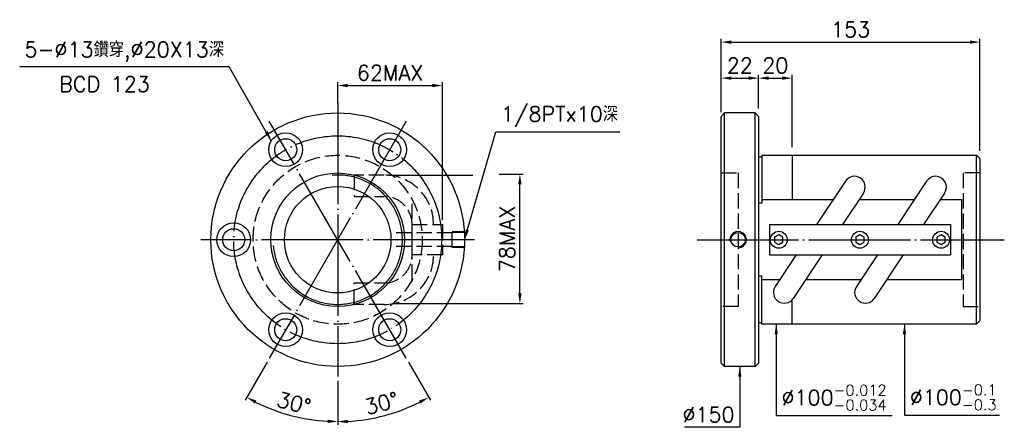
# Model space of a CAD drawing. Header units: millimetres. Extents: x -235 to 347, y -35 to 206.
import ezdxf
from ezdxf.enums import TextEntityAlignment as Align

# ---------------------------------------------------------------- set-up
doc = ezdxf.new("R2010")
doc.units = ezdxf.units.MM
doc.header["$LTSCALE"] = 3
for name, pattern in [('CENTER', [22, 20, -1, 0, -1]), ('DASHED', [4, 3, -1]), ('THIN', [200000, 200000, 0])]:
    doc.linetypes.add(name, pattern=pattern)
for name, color, linetype in [('NT', 7, 'Continuous'), ('NT-DIM', 2, 'Continuous'), ('SH', 7, 'Continuous'), ('sh_dim', 2, 'Continuous'), ('text', 4, 'Continuous')]:
    doc.layers.add(name, color=color, linetype=linetype)
doc.styles.get("Standard").update_dxf_attribs({"font": 'simplex.shx', "bigfont": 'chineset.shx'})
doc.dimstyles.new('ISO-25', dxfattribs={"dimscale": 3, "dimtxt": 3, "dimasz": 2, "dimexe": 0.646, "dimexo": 0.862, "dimgap": 1, "dimtad": 1, "dimdec": 3, "dimdsep": 46, "dimtxsty": 'Standard', "dimcen": 1.5, "dimclrd": 256, "dimclre": 256, "dimclrt": 256, "dimazin": 2, "dimtfac": 1, "dimtdec": 3, "dimtmove": 0, "dimatfit": 3, "dimfxl": 0, "dimtolj": 1, "dimlwd": -1, "dimlwe": -1, "dimarcsym": 0})

# ---------------------------------------------------------------- blocks, each defined once
blk = doc.blocks.new('*D11')
at = {"layer": 'Defpoints', "color": 0}
for p in [(332.83, 193.05), (179.83, 149.12), (332.83, 126.12)]:
    blk.add_point(p, dxfattribs=at)
at = {"layer": 'NT-DIM'}
for p, q in [((179.83, 151.7), (179.83, 194.99)), ((185.83, 193.05), (326.83, 193.05)), ((332.83, 128.7), (332.83, 194.99))]:
    blk.add_line(p, q, dxfattribs=at)
for points in [[(185.83, 194.05), (185.83, 192.05), (179.83, 193.05)], [(326.83, 194.05), (326.83, 192.05), (332.83, 193.05)]]:
    blk.add_solid(points, dxfattribs=at)
at = {"layer": 'NT-DIM', "insert": (256.33, 200.55), "char_height": 9, "attachment_point": 5}
blk.add_mtext('\\A1;153', dxfattribs=at)
blk = doc.blocks.new('*D12')
at = {"layer": 'Defpoints', "color": 0}
for p in [(221.83, 171.75), (201.83, 151.12), (221.83, 128.29)]:
    blk.add_point(p, dxfattribs=at)
at = {"layer": 'NT-DIM'}
for p, q in [((201.83, 153.7), (201.83, 173.69)), ((207.83, 171.75), (215.83, 171.75)), ((221.83, 130.88), (221.83, 173.69))]:
    blk.add_line(p, q, dxfattribs=at)
for points in [[(207.83, 172.75), (207.83, 170.75), (201.83, 171.75)], [(215.83, 172.75), (215.83, 170.75), (221.83, 171.75)]]:
    blk.add_solid(points, dxfattribs=at)
at = {"layer": 'NT-DIM', "insert": (211.83, 179.25), "char_height": 9, "attachment_point": 5}
blk.add_mtext('\\A1;20', dxfattribs=at)
blk = doc.blocks.new('*D13')
at = {"layer": 'Defpoints', "color": 0}
for p in [(201.83, 171.75), (179.83, 151.12), (201.83, 151.12)]:
    blk.add_point(p, dxfattribs=at)
at = {"layer": 'NT-DIM'}
for p, q in [((179.83, 153.7), (179.83, 173.69)), ((185.83, 171.75), (195.83, 171.75)), ((201.83, 153.7), (201.83, 173.69))]:
    blk.add_line(p, q, dxfattribs=at)
for points in [[(185.83, 172.75), (185.83, 170.75), (179.83, 171.75)], [(195.83, 172.75), (195.83, 170.75), (201.83, 171.75)]]:
    blk.add_solid(points, dxfattribs=at)
at = {"layer": 'NT-DIM', "insert": (190.83, 179.25), "char_height": 9, "attachment_point": 5}
blk.add_mtext('\\A1;22', dxfattribs=at)
blk = doc.blocks.new('*D15')
at = {"layer": 'Defpoints', "color": 0}
for p in [(15.03, 167.37), (-46.97, 154.12), (15.03, 85.12)]:
    blk.add_point(p, dxfattribs=at)
at = {"layer": 'NT-DIM'}
for p, q in [((-46.97, 156.7), (-46.97, 169.31)), ((15.03, 87.7), (15.03, 169.31)), ((-40.97, 167.37), (9.03, 167.37))]:
    blk.add_line(p, q, dxfattribs=at)
for points in [[(-40.97, 168.37), (-40.97, 166.37), (-46.97, 167.37)], [(9.03, 168.37), (9.03, 166.37), (15.03, 167.37)]]:
    blk.add_solid(points, dxfattribs=at)
at = {"layer": 'NT-DIM', "insert": (-15.97, 174.87), "char_height": 9, "attachment_point": 5}
blk.add_mtext('\\A1;62MAX', dxfattribs=at)
blk = doc.blocks.new('*D20')
at = {"layer": 'Defpoints', "color": 0}
for p in [(-46.97, 157.12), (-6.47, 146.26), (-87.47, 5.97), (-46.97, -4.88), (-83.77, -25)]:
    blk.add_point(p, dxfattribs=at)
at = {"layer": 'NT-DIM'}
for p, q in [((-88.76, 3.73), (-101.74, -18.75)), ((-46.97, -7.47), (-46.97, -33.42))]:
    blk.add_line(p, q, dxfattribs=at)
blk.add_arc((-46.97, 76.12), 107.6, 243.19535, 266.80465, dxfattribs=at)
for points in [[(-95.97, -20.8), (-95.02, -19.04), (-100.77, -17.07)], [(-52.94, -30.32), (-52.99, -32.32), (-46.97, -31.48)]]:
    blk.add_solid(points, dxfattribs=at)
at = {"layer": 'NT-DIM', "insert": (-72.88, -20.57), "char_height": 9, "attachment_point": 5, "rotation": 345}
blk.add_mtext('\\A1;30°', dxfattribs=at)
blk = doc.blocks.new('*D21')
at = {"layer": 'Defpoints', "color": 0}
for p in [(-46.97, 157.12), (-87.47, 146.26), (-6.47, 5.97), (-46.97, -4.88), (-28.27, -29.92)]:
    blk.add_point(p, dxfattribs=at)
at = {"layer": 'NT-DIM'}
for p, q in [((-5.18, 3.73), (7.84, -18.81)), ((-46.97, -7.47), (-46.97, -33.49))]:
    blk.add_line(p, q, dxfattribs=at)
blk.add_arc((-46.97, 76.12), 107.67, 273.19322, 296.80678, dxfattribs=at)
for points in [[(1.11, -19.1), (2.06, -20.86), (6.87, -17.13)], [(-40.94, -32.39), (-41, -30.39), (-46.97, -31.56)]]:
    blk.add_solid(points, dxfattribs=at)
at = {"layer": 'NT-DIM', "insert": (-21.04, -20.64), "char_height": 9, "attachment_point": 5, "rotation": 15}
blk.add_mtext('\\A1;30°', dxfattribs=at)

msp = doc.modelspace()

# ---------------------------------------------------------------- linework, layer by layer
at = {"layer": 'NT', "color": 3, "linetype": 'CENTER'}
for p, q in [((-46.9693, 157.1159), (-46.9693, -4.8841)), ((-6.4693, 146.264), (-87.4693, 5.9679)), ((-6.4693, 5.9679), (-87.4693, 146.264)), ((34.0307, 76.1159), (-127.9693, 76.1159))]:
    msp.add_line(p, q, dxfattribs=at)
at = {"layer": 'NT', "color": 7, "linetype": 'Continuous'}
for p, q in [((179.8268, 149.1159), (181.8268, 151.1159)), ((179.8268, 3.1159), (179.8268, 149.1159)), ((181.8268, 1.1159), (181.8268, 151.1159)), ((199.8268, 151.1159), (181.8268, 151.1159)), ((199.8268, 1.1159), (199.8268, 151.1159)), ((199.8268, 151.1159), (201.8268, 149.1159)), ((201.8268, 149.1159), (201.8268, 3.1159)), ((201.8268, 125.1159), (203.8268, 125.1159)), ((203.8268, 126.1159), (203.8268, 97.6798)), ((203.8268, 126.1159), (330.8268, 126.1159)), ((221.8268, 126.1159), (221.8268, 99.8646)), ((330.8268, 126.1159), (332.8268, 124.1159)), ((330.8268, 26.1159), (330.8268, 126.1159)), ((332.8268, 124.1159), (332.8268, 28.1159)), ((253.2961, 110.8099), (236.1901, 85.1159)), ((301.2961, 110.8099), (284.1901, 85.1159)), ((263.8675, 103.7719), (251.4472, 85.1159)), ((311.8675, 103.7719), (299.4472, 85.1159)), ((203.8268, 97.6798), (201.8268, 97.6798)), ((208.3268, 85.1159), (315.3268, 85.1159)), ((208.3268, 85.1159), (208.3268, 67.1159)), ((315.3268, 85.1159), (315.3268, 67.1159)), ((208.3268, 67.1159), (315.3268, 67.1159)), ((224.2064, 67.1159), (211.7861, 48.4599)), ((239.4635, 67.1159), (222.3575, 41.4219)), ((272.2064, 67.1159), (259.7861, 48.4599)), ((287.4635, 67.1159), (270.3575, 41.4219)), ((203.8268, 54.5521), (201.8268, 54.5521)), ((203.8268, 26.1159), (203.8268, 54.5521)), ((221.8268, 26.1159), (221.8268, 40.7323)), ((201.8268, 27.1159), (203.8268, 27.1159)), ((330.8268, 26.1159), (203.8268, 26.1159)), ((330.8268, 26.1159), (332.8268, 28.1159)), ((179.8268, 3.1159), (181.8268, 1.1159)), ((199.8268, 1.1159), (181.8268, 1.1159)), ((199.8268, 1.1159), (201.8268, 3.1159))]:
    msp.add_line(p, q, dxfattribs=at)
at = {"layer": 'NT', "color": 1, "linetype": 'DASHED'}
for p, q in [((179.8268, 115.6159), (189.8268, 115.6159)), ((189.8268, 115.6159), (189.8268, 36.6159)), ((332.8268, 115.6159), (322.8268, 115.6159)), ((322.8268, 115.6159), (322.8268, 36.6159)), ((-2.9693, 52.3672), (-2.9693, 99.8646)), ((189.8268, 36.6159), (179.8268, 36.6159)), ((322.8268, 36.6159), (332.8268, 36.6159))]:
    msp.add_line(p, q, dxfattribs=at)
for points in [[(-19.5599, 114.4065), (-37.2041, 114.4065), (-37.2041, 101.7065), (-19.5599, 101.7065)], [(-2.9693, 85.1159), (15.0307, 85.1159), (15.0307, 67.1159), (-2.9693, 67.1159), (-2.9693, 85.1159)], [(-19.5599, 37.8253), (-37.2041, 37.8253), (-37.2041, 50.5253), (-19.5599, 50.5253)]]:
    msp.add_lwpolyline(points, dxfattribs=at)
at = {"layer": 'NT', "color": 7, "linetype": 'Continuous'}
for points in [[(203.8268, 99.8646), (246.0091, 99.8646)], [(261.2662, 99.8646), (294.0091, 99.8646)], [(309.2662, 99.8646), (321.8268, 99.8646), (321.8268, 52.3672), (277.6445, 52.3672)], [(214.3874, 52.3672), (203.8268, 52.3672)], [(262.3874, 52.3672), (229.6445, 52.3672)]]:
    msp.add_lwpolyline(points, dxfattribs=at)
for points in [[(213.8268, 79.0027), (211.3268, 77.5593), (211.3268, 74.6725), (213.8268, 73.2292), (216.3268, 74.6725), (216.3268, 77.5593)], [(261.8268, 79.0027), (259.3268, 77.5593), (259.3268, 74.6725), (261.8268, 73.2292), (264.3268, 74.6725), (264.3268, 77.5593)], [(309.8268, 79.0027), (307.3268, 77.5593), (307.3268, 74.6725), (309.8268, 73.2292), (312.3268, 74.6725), (312.3268, 77.5593)]]:
    msp.add_lwpolyline(points, close=True, dxfattribs=at)
for centre, radius in [((-46.9693, 76.1159), 75), ((-77.7193, 129.3765), 10), ((-77.7193, 129.3765), 6.5), ((-16.2193, 129.3765), 10), ((-16.2193, 129.3765), 6.5), ((-46.9693, 76.1159), 39.5), ((-46.9693, 76.1159), 31.5), ((-108.4693, 76.1159), 10), ((-108.4693, 76.1159), 6.5), ((213.8268, 76.1159), 5), ((261.8268, 76.1159), 5), ((309.8268, 76.1159), 5), ((-77.7193, 22.8554), 10), ((-77.7193, 22.8554), 6.5), ((-16.2193, 22.8554), 10), ((-16.2193, 22.8554), 6.5)]:
    msp.add_circle(centre, radius, dxfattribs=at)
at = {"layer": 'NT', "color": 3, "linetype": 'CENTER'}
msp.add_circle((-46.9693, 76.1159), 61.5, dxfattribs=at)
at = {"layer": 'NT', "color": 1, "linetype": 'DASHED'}
msp.add_circle((-46.9693, 76.1159), 50, dxfattribs=at)
at = {"layer": 'NT', "color": 5, "linetype": 'THIN'}
msp.add_arc((-46.9693, 76.1159), 38.267, 185, 95, dxfattribs=at)
at = {"layer": 'NT', "color": 1, "linetype": 'DASHED'}
for centre, radius, start, end in [((-19.5599, 85.1159), 29.2906, 0, 90), ((-19.5599, 85.1159), 16.5906, 0, 90), ((-19.5599, 67.1159), 29.2906, 270, 0), ((-19.5599, 67.1159), 16.5906, 270, 360)]:
    msp.add_arc(centre, radius, start, end, dxfattribs=at)
at = {"layer": 'NT', "color": 7, "linetype": 'Continuous'}
for centre, start, end in [((258.5818, 107.2909), 326.3459982, 146.3459982), ((306.5818, 107.2909), 326.3459982, 146.3459982), ((217.0718, 44.9409), 146.3459982, 326.3459982), ((265.0718, 44.9409), 146.3459982, 326.3459982)]:
    msp.add_arc(centre, 6.35, start, end, dxfattribs=at)
at = {"layer": 'NT-DIM'}
for p, q in [((-16.9739, 114.4065), (33.0332, 114.4065)), ((48.4715, 114.8926), (62.6966, 114.8926)), ((60.7586, 44.3114), (60.7586, 108.8926)), ((-14.246, 38.3114), (62.6966, 38.3114))]:
    msp.add_line(p, q, dxfattribs=at)
for points in [[(59.7586, 108.8926), (61.7586, 108.8926), (60.7586, 114.8926)], [(59.7586, 44.3114), (61.7586, 44.3114), (60.7586, 38.3114)]]:
    msp.add_solid(points, dxfattribs=at)
at = {"layer": 'SH', "color": 1, "linetype": 'DASHED'}
for p, q in [((20.6343, 80.1678), (-15.4657, 80.1678)), ((28.0307, 80.9799), (20.6343, 80.7488)), ((20.6343, 71.4831), (20.6343, 80.7488)), ((28.0307, 80.3989), (20.6343, 80.1678)), ((20.6343, 72.0641), (-15.4657, 72.0641)), ((28.0307, 71.8329), (20.6343, 72.0641)), ((28.0307, 71.2519), (20.6343, 71.4831))]:
    msp.add_line(p, q, dxfattribs=at)
at = {"layer": 'SH', "color": 3, "linetype": 'CENTER'}
msp.add_line((165.5479, 76.1159), (347.2126, 76.1159), dxfattribs=at)
at = {"layer": 'SH', "color": 7, "linetype": 'Continuous'}
msp.add_circle((189.8268, 76.1159), 4.2835, dxfattribs=at)
at = {"layer": 'SH', "color": 5, "linetype": 'Continuous'}
msp.add_arc((189.8268, 76.1159), 4.864, 275.5605976, 194.4802473, dxfattribs=at)

# ---------------------------------------------------------------- texts
at = {"layer": 'NT-DIM'}
msp.add_text('BCD 123', height=9, dxfattribs=at).set_placement((-184.8303, 172.6998), align=Align.TOP_CENTER)
at = {"layer": 'NT-DIM', "insert": (53.2586, 76.602), "char_height": 9, "attachment_point": 5, "rotation": 90}
msp.add_mtext('78MAX', dxfattribs=at)
at = {"layer": 'NT-DIM', "char_height": 9}
for s, insert, attachment_point in [('\\A1;%%c100{\\H0.7x;\\S-0.012^ -0.034;}', (215.4268, -24.8841), 7), ('\\A1;\\A1;\\A1;%%c100{\\H0.7x;\\S-0.1^ -0.3;}', (291.2834, -24.7204), 7), ('\\A1;%%c150', (187.7268, -31.8841), 9)]:
    msp.add_mtext(s, dxfattribs=dict(at, insert=insert, attachment_point=attachment_point))
at = {"layer": 'SH', "linetype": 'Continuous', "insert": (49.6439, 142.9886), "char_height": 9, "attachment_point": 7}
msp.add_mtext('{\\C2;1/8PTx10深}', dxfattribs=at)
at = {"layer": 'text', "color": 2, "insert": (-114.1426, 181.4367), "char_height": 9, "attachment_point": 9}
msp.add_mtext('5-%%C13鑽穿,%%C20X13深', dxfattribs=at)

# ---------------------------------------------------------------- dimensions: what is measured, and where the dimension line sits
at = {"layer": 'NT-DIM'}
for base, p1, p2, picture, middle in [((332.8268, 193.0537), (179.8268, 149.1159), (332.8268, 126.1159), '*D11', (256.3268, 200.5537)), ((201.8268, 171.7509), (179.8268, 151.1159), (201.8268, 151.1159), '*D13', (190.8268, 179.2509))]:
    dim = msp.add_linear_dim(base=base, p1=p1, p2=p2, dimstyle='ISO-25', dxfattribs=at)
    dim.commit()
    dim.dimension.update_dxf_attribs({"geometry": picture, "text_midpoint": middle})
dim = msp.add_linear_dim(base=(15.0307, 167.3738), p1=(-46.9693, 154.1159), p2=(15.0307, 85.1159), text='62MAX', dimstyle='ISO-25', dxfattribs=at)
dim.commit()
dim.dimension.update_dxf_attribs({"geometry": '*D15', "text_midpoint": (-15.9693, 174.8738)})
dim = msp.add_linear_dim(base=(221.8268, 171.7509), p1=(201.8268, 151.1159), p2=(221.8268, 128.2926), dimstyle='ISO-25', dxfattribs=at)
dim.commit()
dim.dimension.update_dxf_attribs({"geometry": '*D12', "text_midpoint": (211.8268, 171.7509), "dimtype": 160})
for base, line1, line2, picture, middle in [((-83.7707, -24.995), ((-46.9693, 157.1159), (-46.9693, -4.8841)), ((-6.4693, 146.264), (-87.4693, 5.9679)), '*D20', (-72.8771, -20.5733)), ((-28.2723, -29.92), ((-6.4693, 5.9679), (-87.4693, 146.264)), ((-46.9693, 157.1159), (-46.9693, -4.8841)), '*D21', (-21.043, -20.6425))]:
    dim = msp.add_angular_dim_2l(base=base, line1=line1, line2=line2, dimstyle='ISO-25', dxfattribs=at)
    dim.commit()
    dim.dimension.update_dxf_attribs({"geometry": picture, "text_midpoint": middle})

# ---------------------------------------------------------------- leaders
at = {"layer": 'NT-DIM', "annotation_type": 0, "has_hookline": 1}
for points, hookline_direction, text_width in [([(212.3268, 26.1159), (212.3268, -27.8841), (212.4268, -27.8841)], 0, 65.4429), ([(288.1834, 26.1159), (288.1834, -27.7204), (288.2834, -27.7204)], 0, 53.1429), ([(190.8268, 1.1159), (190.8268, -34.8841), (190.7268, -34.8841)], 1, 29.5714)]:
    msp.add_leader(points, dimstyle='ISO-25', dxfattribs=dict(at, hookline_direction=hookline_direction, text_width=text_width))
at = {"layer": 'sh_dim', "color": 2, "linetype": 'Continuous', "annotation_type": 0, "has_hookline": 1, "hookline_direction": 0, "text_width": 70.2857}
msp.add_leader([(28.0307, 76.1159), (46.5439, 139.9886), (46.6439, 139.9886)], dimstyle='ISO-25', dxfattribs=at)
at = {"layer": 'text', "color": 2, "annotation_type": 0, "has_hookline": 1, "hookline_direction": 1, "text_width": 120.8571}
msp.add_leader([(-86.2024, 134.6715), (-111.0432, 178.4477), (-111.1426, 178.4367)], dimstyle='ISO-25', override={"dimclrd": 2}, dxfattribs=at)

doc.saveas('drawing.dxf')
